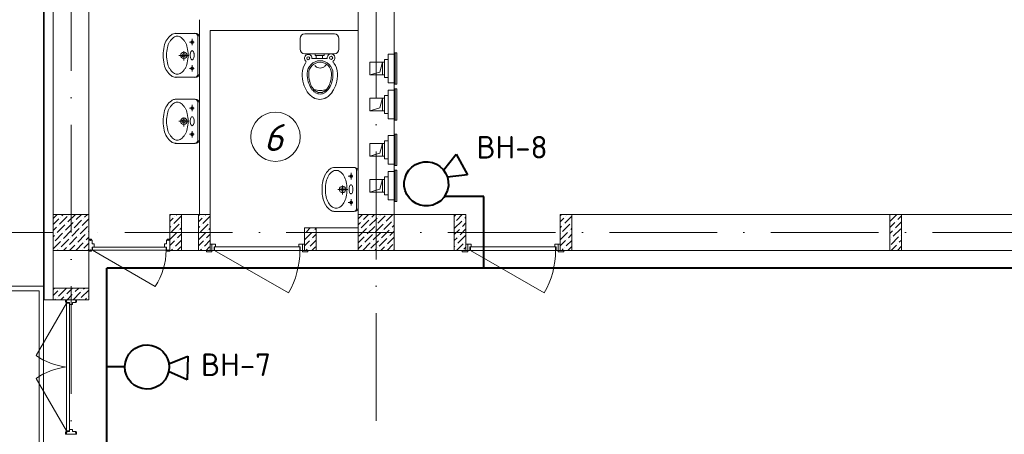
# Model space of a CAD drawing. Header units: millimetres. Extents: x 1114507 to 93926427, y 174473 to 817039.
# Tile 72 of 256: x 1747452 to 1758424, y 205875 to 210495. Entities that reach past the tile are written whole.
import ezdxf

# ---------------------------------------------------------------- set-up
doc = ezdxf.new("R2010")
doc.units = ezdxf.units.MM
doc.linetypes.add('ACAD_ISO10W100', pattern=[18, 12, -3, 0, -3])
doc.linetypes.add('ADSK_Скрыто', pattern=[6, 3, -3])
for name, color, linetype, lineweight in [('_Hidden_', 7, 'ADSK_Скрыто', 9), ('Doors', 86, 'Continuous', 13), ('expl', 234, 'Continuous', 13), ('Mechanical Equipment', 7, 'Continuous', 18), ('размеры', 12, 'Continuous', 15), ('Сантехника', 150, 'Continuous', 13)]:
    doc.layers.add(name, color=color, linetype=linetype, lineweight=lineweight)
for name, color, linetype in [('kcd_tx', 7, 'Continuous'), ('PDF28_Text', 7, 'Continuous'), ('ventilatsiya', 7, 'Continuous')]:
    doc.layers.add(name, color=color, linetype=linetype)
doc.styles.add('PDF ISOCPEUR', font='isocpeur.TTF')
doc.styles.get("Standard").update_dxf_attribs({"font": 'isocpeui.ttf'})

# ---------------------------------------------------------------- blocks, each defined once
blk = doc.blocks.new('blokqav2mak')
at = {"color": 252, "lineweight": 0, "ltscale": 100}
for p, q in [((1545375, 782732), (1545375, 775375)), ((1545375, 775375), (1545482, 775375))]:
    blk.add_line(p, q, dxfattribs=at)
at = {"color": 32, "lineweight": 0, "ltscale": 100}
blk.add_line((1545382, 782725), (1545382, 775375), dxfattribs=at)
at = {"color": 1, "linetype": 'ACAD_ISO10W100', "lineweight": 0, "ltscale": 100}
for p, q in [((1545682, 782725), (1545682, 766825)), ((1549082, 782425), (1549082, 766825)), ((1572682, 776125), (1545682, 776125))]:
    blk.add_line(p, q, dxfattribs=at)
at = {"lineweight": 0, "ltscale": 100}
for p, q in [((1545482, 782625), (1545482, 775455)), ((1545882, 782225), (1545882, 775455)), ((1548882, 776325), (1548882, 782225)), ((1549282, 776325), (1549282, 782225)), ((1547112, 776325), (1547112, 778495)), ((1547232, 776325), (1547232, 778375)), ((1547232, 778375), (1548882, 778375)), ((1547232, 776325), (1546782, 776325)), ((1546782, 776325), (1546782, 775925)), ((1547232, 776325), (1547232, 775925)), ((1550082, 776325), (1549282, 776325)), ((1550082, 776325), (1550082, 775925)), ((1558482, 776325), (1551132, 776325)), ((1551132, 776325), (1551132, 775925)), ((1548882, 776175), (1548282, 776175)), ((1548282, 776175), (1548282, 775925)), ((1547232, 775925), (1546782, 775925)), ((1550082, 775925), (1548282, 775925)), ((1559682, 775925), (1551132, 775925)), ((1545375, 775525), (1543375, 775525)), ((1545375, 775525), (1545375, 769325)), ((1545325, 775475), (1543525, 775475)), ((1545325, 775475), (1545325, 773525)), ((1545482, 775375), (1545882, 775375))]:
    blk.add_line(p, q, dxfattribs=at)
at = {"linetype": 'Continuous', "lineweight": 0, "ltscale": 100}
for p, q in [((1545487, 776285), (1545528, 776325)), ((1545555, 776217), (1545639, 776302)), ((1545563, 776293), (1545563, 776293)), ((1545580, 776310), (1545595, 776325)), ((1545647, 776243), (1545730, 776325)), ((1545656, 776318), (1545656, 776318)), ((1545740, 776268), (1545797, 776325)), ((1545832, 776293), (1545864, 776325)), ((1546782, 776314, 0), (1546793, 776325, 0)), ((1546828, 776225, 0), (1546912, 776310, 0)), ((1546836, 776301, 0), (1546836, 776301, 0)), ((1546853, 776318, 0), (1546860, 776325, 0)), ((1547102, 776311, 0), (1547116, 776325, 0)), ((1547151, 776225, 0), (1547232, 776307, 0)), ((1547159, 776301, 0), (1547159, 776301, 0)), ((1547176, 776318, 0), (1547183, 776325, 0)), ((1548882, 776277), (1548930, 776325)), ((1548940, 776268), (1548997, 776325)), ((1549033, 776293), (1549065, 776325)), ((1549100, 776226), (1549184, 776310)), ((1549109, 776302), (1549109, 776302)), ((1549126, 776318), (1549132, 776325)), ((1549193, 776251), (1549267, 776325)), ((1549952, 776302, 0), (1549968, 776318, 0)), ((1549976, 776259, 0), (1550042, 776325, 0)), ((1550069, 776284, 0), (1550082, 776297, 0)), ((1551147, 776325, 0), (1551132, 776310, 0)), ((1551262, 776306, 0), (1551183, 776226, 0)), ((1551191, 776302, 0), (1551191, 776302, 0)), ((1551214, 776325, 0), (1551208, 776319, 0)), ((1554807, 776246, 0), (1554886, 776325, 0)), ((1554811, 776318, 0), (1554811, 776318, 0)), ((1554896, 776267, 0), (1554937, 776309, 0)), ((1545482, 776212), (1545546, 776276)), ((1545482, 776145), (1545521, 776184)), ((1545529, 776125), (1545614, 776209)), ((1545538, 776201), (1545538, 776201)), ((1545622, 776150), (1545706, 776234)), ((1545630, 776226), (1545630, 776226)), ((1545715, 776175), (1545799, 776260)), ((1545723, 776251), (1545723, 776251)), ((1545782, 776108), (1545866, 776192)), ((1545790, 776184), (1545790, 776184)), ((1545807, 776201), (1545882, 776275)), ((1545816, 776276), (1545816, 776276)), ((1546782, 776247, 0), (1546819, 776284, 0)), ((1546782, 776180, 0), (1546794, 776192, 0)), ((1546803, 776133, 0), (1546887, 776217, 0)), ((1546811, 776209, 0), (1546811, 776209, 0)), ((1546904, 776234, 0), (1546904, 776234, 0)), ((1547102, 776244, 0), (1547142, 776284, 0)), ((1547102, 776177, 0), (1547117, 776192, 0)), ((1547125, 776133, 0), (1547210, 776217, 0)), ((1547134, 776209, 0), (1547134, 776209, 0)), ((1547226, 776234, 0), (1547226, 776234, 0)), ((1548882, 776210), (1548907, 776234)), ((1548915, 776175), (1548999, 776260)), ((1548923, 776251), (1548923, 776251)), ((1548982, 776108), (1549067, 776192)), ((1548991, 776184), (1548991, 776184)), ((1549008, 776201), (1549092, 776285)), ((1549016, 776276), (1549016, 776276)), ((1549075, 776133), (1549159, 776217)), ((1549083, 776209), (1549083, 776209)), ((1549168, 776158), (1549252, 776243)), ((1549176, 776234), (1549176, 776234)), ((1549260, 776184), (1549282, 776206)), ((1549269, 776260), (1549269, 776260)), ((1549952, 776167, 0), (1550035, 776250, 0)), ((1549959, 776242, 0), (1549959, 776242, 0)), ((1550044, 776191, 0), (1550082, 776230, 0)), ((1550052, 776267, 0), (1550052, 776267, 0)), ((1551174, 776285, 0), (1551132, 776243, 0)), ((1551149, 776193, 0), (1551132, 776176, 0)), ((1551242, 776218, 0), (1551157, 776134, 0)), ((1551166, 776210, 0), (1551166, 776210, 0)), ((1551258, 776235, 0), (1551258, 776235, 0)), ((1554807, 776179, 0), (1554862, 776234, 0)), ((1554870, 776175, 0), (1554937, 776241, 0)), ((1554879, 776250, 0), (1554879, 776250, 0)), ((1545482, 776077), (1545496, 776091)), ((1545504, 776032), (1545588, 776116)), ((1545513, 776108), (1545513, 776108)), ((1545597, 776057), (1545681, 776142)), ((1545605, 776133), (1545605, 776133)), ((1545664, 775990), (1545748, 776074)), ((1545689, 776083), (1545773, 776167)), ((1545698, 776158), (1545698, 776158)), ((1545757, 776015), (1545841, 776100)), ((1545765, 776091), (1545765, 776091)), ((1545849, 776041), (1545882, 776073)), ((1545858, 776116), (1545858, 776116)), ((1545875, 776133), (1545882, 776141)), ((1546782, 776045, 0), (1546861, 776124, 0)), ((1546786, 776116, 0), (1546786, 776116, 0)), ((1546870, 776065, 0), (1546912, 776108, 0)), ((1546878, 776141, 0), (1546878, 776141, 0)), ((1546895, 776158, 0), (1546912, 776175, 0)), ((1547102, 776042, 0), (1547184, 776124, 0)), ((1547109, 776116, 0), (1547109, 776116, 0)), ((1547193, 776065, 0), (1547232, 776105, 0)), ((1547201, 776141, 0), (1547201, 776141, 0)), ((1547218, 776158, 0), (1547232, 776172, 0)), ((1548282, 776042, 0), (1548364, 776124, 0)), ((1548289, 776116, 0), (1548289, 776116, 0)), ((1548305, 776133, 0), (1548348, 776175, 0)), ((1548373, 776065, 0), (1548412, 776105, 0)), ((1548381, 776141, 0), (1548381, 776141, 0)), ((1548398, 776158, 0), (1548412, 776172, 0)), ((1548882, 776008), (1548949, 776074)), ((1548890, 776083), (1548974, 776167)), ((1548898, 776158), (1548898, 776158)), ((1548957, 776015), (1549041, 776100)), ((1548966, 776091), (1548966, 776091)), ((1549050, 776041), (1549134, 776125)), ((1549058, 776116), (1549058, 776116)), ((1549142, 776066), (1549227, 776150)), ((1549151, 776142), (1549151, 776142)), ((1549210, 775999), (1549282, 776071)), ((1549218, 776074), (1549218, 776074)), ((1549235, 776091), (1549282, 776138)), ((1549243, 776167), (1549243, 776167)), ((1549952, 776100, 0), (1550010, 776158, 0)), ((1549993, 776006, 0), (1550077, 776090, 0)), ((1550001, 776082, 0), (1550001, 776082, 0)), ((1550018, 776099, 0), (1550082, 776163, 0)), ((1550027, 776175, 0), (1550027, 776175, 0)), ((1551216, 776125, 0), (1551132, 776041, 0)), ((1551141, 776117, 0), (1551141, 776117, 0)), ((1551262, 776104, 0), (1551225, 776066, 0)), ((1551233, 776142, 0), (1551233, 776142, 0)), ((1551262, 776171, 0), (1551250, 776159, 0)), ((1554807, 776111, 0), (1554837, 776141, 0)), ((1554820, 775989, 0), (1554904, 776074, 0)), ((1554845, 776082, 0), (1554929, 776166, 0)), ((1554854, 776158, 0), (1554854, 776158, 0)), ((1554921, 776090, 0), (1554921, 776090, 0)), ((1545482, 775943), (1545563, 776024)), ((1545487, 776015), (1545487, 776015)), ((1545571, 775965), (1545656, 776049)), ((1545580, 776041), (1545580, 776041)), ((1545647, 775973), (1545647, 775973)), ((1545666, 775925), (1545723, 775982)), ((1545672, 776066), (1545672, 776066)), ((1545734, 775925), (1545816, 776007)), ((1545740, 775999), (1545740, 775999)), ((1545824, 775948), (1545882, 776006)), ((1545832, 776024), (1545832, 776024)), ((1546782, 775978, 0), (1546836, 776032, 0)), ((1546845, 775973, 0), (1546912, 776040, 0)), ((1546853, 776049, 0), (1546853, 776049, 0)), ((1546864, 775925, 0), (1546904, 775964, 0)), ((1547102, 775975, 0), (1547159, 776032, 0)), ((1547168, 775973, 0), (1547232, 776037, 0)), ((1547176, 776049, 0), (1547176, 776049, 0)), ((1547187, 775925, 0), (1547226, 775964, 0)), ((1548282, 775975, 0), (1548339, 776032, 0)), ((1548348, 775973, 0), (1548412, 776037, 0)), ((1548356, 776049, 0), (1548356, 776049, 0)), ((1548367, 775925, 0), (1548406, 775964, 0)), ((1548882, 775940), (1548923, 775982)), ((1548934, 775925), (1549016, 776007)), ((1548940, 775999), (1548940, 775999)), ((1549024, 775948), (1549109, 776032)), ((1549033, 776024), (1549033, 776024)), ((1549117, 775973), (1549201, 776057)), ((1549126, 776049), (1549126, 776049)), ((1549136, 775925), (1549176, 775965)), ((1549193, 775982), (1549193, 775982)), ((1549204, 775925), (1549269, 775990)), ((1549952, 776033, 0), (1549985, 776065, 0)), ((1549952, 775965, 0), (1549959, 775973, 0)), ((1549976, 775989, 0), (1549976, 775989, 0)), ((1549979, 775925, 0), (1550052, 775998, 0)), ((1550069, 776015, 0), (1550069, 776015, 0)), ((1551191, 776033, 0), (1551132, 775974, 0)), ((1551262, 776036, 0), (1551200, 775974, 0)), ((1551208, 776050, 0), (1551208, 776050, 0)), ((1551258, 775965, 0), (1551218, 775925, 0)), ((1554807, 776044, 0), (1554811, 776048, 0)), ((1554823, 775925, 0), (1554879, 775981, 0)), ((1554828, 776065, 0), (1554828, 776065, 0)), ((1554890, 775925, 0), (1554937, 775972, 0)), ((1554896, 775998, 0), (1554896, 775998, 0)), ((1554912, 776015, 0), (1554937, 776039, 0)), ((1545532, 775925), (1545538, 775931)), ((1545555, 775948), (1545555, 775948)), ((1545599, 775925), (1545630, 775956)), ((1545807, 775931), (1545807, 775931)), ((1545868, 775925), (1545882, 775939)), ((1546797, 775925, 0), (1546811, 775939, 0)), ((1546828, 775956, 0), (1546828, 775956, 0)), ((1547120, 775925, 0), (1547134, 775939, 0)), ((1547151, 775956, 0), (1547151, 775956, 0)), ((1548300, 775925, 0), (1548314, 775939, 0)), ((1548331, 775956, 0), (1548331, 775956, 0)), ((1549008, 775931), (1549008, 775931)), ((1549069, 775925), (1549083, 775940)), ((1549100, 775956), (1549100, 775956)), ((1549277, 775931), (1549282, 775936)), ((1550060, 775939, 0), (1550082, 775961, 0)), ((1551166, 775940, 0), (1551151, 775925, 0)), ((1551183, 775957, 0), (1551183, 775957, 0)), ((1545482, 775490, 0), (1545498, 775505, 0)), ((1545482, 775422, 0), (1545535, 775475, 0)), ((1545543, 775416, 0), (1545627, 775500, 0)), ((1545552, 775492, 0), (1545552, 775492, 0)), ((1545619, 775424, 0), (1545619, 775424, 0)), ((1545636, 775441, 0), (1545700, 775505, 0)), ((1545637, 775375, 0), (1545695, 775433, 0)), ((1545704, 775375, 0), (1545787, 775458, 0)), ((1545712, 775450, 0), (1545712, 775450, 0)), ((1545728, 775467, 0), (1545767, 775505, 0)), ((1545796, 775399, 0), (1545880, 775483, 0)), ((1545804, 775475, 0), (1545804, 775475, 0)), ((1545821, 775492, 0), (1545834, 775505, 0)), ((1545502, 775375, 0), (1545509, 775382, 0)), ((1545526, 775399, 0), (1545526, 775399, 0)), ((1545570, 775375, 0), (1545602, 775408, 0)), ((1545779, 775382, 0), (1545779, 775382, 0)), ((1545839, 775375, 0), (1545855, 775391, 0)), ((1545871, 775408, 0), (1545871, 775408, 0))]:
    blk.add_line(p, q, dxfattribs=at)
at = {"lineweight": 0, "ltscale": 60}
blk.add_line((1545630, 774588), (1545630, 774662), dxfattribs=at)
at = {"layer": '_Hidden_', "color": 5, "lineweight": 0}
for p, q in [((1549215, 778110), (1549215, 778109)), ((1549215, 778109), (1549215, 778110)), ((1549239, 778109), (1549239, 778110)), ((1549239, 778110), (1549239, 778109)), ((1549282, 778109), (1549282, 778110)), ((1549282, 778110), (1549282, 778109)), ((1549285, 778125), (1549286, 778125)), ((1549215, 777792), (1549215, 777792)), ((1549215, 777792), (1549215, 777792)), ((1549239, 777792), (1549239, 777792)), ((1549239, 777792), (1549239, 777792)), ((1549282, 777792), (1549282, 777792)), ((1549282, 777792), (1549282, 777792)), ((1549286, 777776), (1549285, 777776)), ((1549285, 777725), (1549286, 777725)), ((1549215, 777710), (1549215, 777710)), ((1549215, 777710), (1549215, 777710)), ((1549239, 777710), (1549239, 777710)), ((1549239, 777710), (1549239, 777710)), ((1549282, 777710), (1549282, 777710)), ((1549282, 777710), (1549282, 777710)), ((1549215, 777392), (1549215, 777392)), ((1549215, 777392), (1549215, 777392)), ((1549239, 777392), (1549239, 777392)), ((1549239, 777392), (1549239, 777392)), ((1549282, 777392), (1549282, 777392)), ((1549282, 777392), (1549282, 777392)), ((1549286, 777376), (1549285, 777376)), ((1549215, 777204), (1549215, 777204)), ((1549215, 777204), (1549215, 777204)), ((1549239, 777204), (1549239, 777204)), ((1549239, 777204), (1549239, 777204)), ((1549282, 777204), (1549282, 777204)), ((1549282, 777204), (1549282, 777204)), ((1549285, 777219), (1549286, 777219)), ((1549215, 776886), (1549215, 776886)), ((1549215, 776886), (1549215, 776886)), ((1549239, 776886), (1549239, 776886)), ((1549239, 776886), (1549239, 776886)), ((1549282, 776886), (1549282, 776886)), ((1549282, 776886), (1549282, 776886)), ((1549286, 776870), (1549285, 776870)), ((1549215, 776804), (1549215, 776804)), ((1549215, 776804), (1549215, 776804)), ((1549239, 776804), (1549239, 776804)), ((1549239, 776804), (1549239, 776804)), ((1549282, 776804), (1549282, 776804)), ((1549282, 776804), (1549282, 776804)), ((1549285, 776820), (1549286, 776820)), ((1549215, 776487), (1549215, 776486)), ((1549215, 776486), (1549215, 776487)), ((1549239, 776486), (1549239, 776487)), ((1549239, 776487), (1549239, 776486)), ((1549282, 776487), (1549282, 776486)), ((1549282, 776486), (1549282, 776487)), ((1549286, 776471), (1549285, 776471))]:
    blk.add_line(p, q, dxfattribs=at)
at = {"layer": 'Doors', "lineweight": 0}
for p, q in [((1545882, 776049), (1545910, 776049)), ((1545882, 776038), (1545882, 776049)), ((1545882, 775926), (1545882, 776038)), ((1545882, 776038), (1545898, 776038)), ((1545882, 776038), (1545898, 776038)), ((1545882, 776038), (1545882, 776038)), ((1545898, 776038), (1545898, 776033)), ((1545898, 776033), (1545902, 776033)), ((1545902, 776038), (1545918, 776038)), ((1545902, 776038), (1545902, 776033)), ((1545910, 776038), (1545910, 776049)), ((1545918, 775998), (1545918, 776038)), ((1545918, 775998), (1545941, 775998)), ((1545918, 775962), (1546723, 775962)), ((1545918, 775926), (1545918, 775962)), ((1545922, 775926), (1545922, 775962)), ((1545941, 775962), (1545941, 775998)), ((1546723, 775962), (1546723, 775998)), ((1546746, 775998), (1546723, 775998)), ((1546723, 775962), (1546746, 775962)), ((1546742, 775926), (1546742, 775962)), ((1546746, 775998), (1546746, 776038)), ((1546762, 776038), (1546746, 776038)), ((1546746, 775926), (1546746, 775962)), ((1546754, 776038), (1546754, 776049)), ((1546782, 776049), (1546754, 776049)), ((1546762, 776038), (1546762, 776033)), ((1546766, 776033), (1546762, 776033)), ((1546766, 776038), (1546766, 776033)), ((1546782, 776038), (1546766, 776038)), ((1546782, 776038), (1546766, 776038)), ((1546782, 776038), (1546782, 776049)), ((1546782, 775926), (1546782, 776038)), ((1546782, 776038), (1546782, 776038)), ((1547232, 775995), (1547252, 775995)), ((1547232, 775925), (1547232, 775995)), ((1547292, 775995), (1547252, 775995)), ((1547252, 775995), (1547252, 775925)), ((1547252, 775995), (1547252, 775925)), ((1547277, 775925), (1547277, 775965)), ((1547277, 775965), (1547292, 775965)), ((1548232, 775965), (1547282, 775965)), ((1547282, 775965), (1547282, 775925)), ((1547292, 775965), (1547292, 775995)), ((1548222, 775965), (1548222, 775995)), ((1548222, 775995), (1548262, 775995)), ((1548237, 775965), (1548222, 775965)), ((1548232, 775925), (1548232, 775965)), ((1548237, 775925), (1548237, 775965)), ((1548262, 775995), (1548262, 775925)), ((1548282, 775995), (1548262, 775995)), ((1548262, 775995), (1548262, 775925)), ((1548282, 775925), (1548282, 775995)), ((1550082, 775995), (1550102, 775995)), ((1550082, 775925), (1550082, 775995)), ((1550142, 775995), (1550102, 775995)), ((1550102, 775995), (1550102, 775925)), ((1550102, 775995), (1550102, 775925)), ((1550127, 775925), (1550127, 775965)), ((1550127, 775965), (1550142, 775965)), ((1551082, 775965), (1550132, 775965)), ((1550132, 775965), (1550132, 775925)), ((1550142, 775965), (1550142, 775995)), ((1551072, 775965), (1551072, 775995)), ((1551072, 775995), (1551112, 775995)), ((1551087, 775965), (1551072, 775965)), ((1551082, 775925), (1551082, 775965)), ((1551087, 775925), (1551087, 775965)), ((1551112, 775995), (1551112, 775925)), ((1551132, 775995), (1551112, 775995)), ((1551112, 775995), (1551112, 775925)), ((1551132, 775925), (1551132, 775995)), ((1545882, 775926), (1545898, 775926)), ((1545882, 775926), (1545882, 775926)), ((1545882, 775926), (1545882, 775915)), ((1545882, 775915), (1545910, 775915)), ((1545898, 775931), (1545902, 775931)), ((1545898, 775926), (1545898, 775931)), ((1545902, 775926), (1545902, 775931)), ((1545902, 775926), (1545918, 775926)), ((1545910, 775926), (1545910, 775915)), ((1545922, 775926), (1546620, 775523)), ((1545922, 775926), (1546742, 775926)), ((1546762, 775926), (1546746, 775926)), ((1546754, 775926), (1546754, 775915)), ((1546782, 775915), (1546754, 775915)), ((1546762, 775926), (1546762, 775931)), ((1546766, 775931), (1546762, 775931)), ((1546766, 775926), (1546766, 775931)), ((1546782, 775926), (1546766, 775926)), ((1546782, 775926), (1546782, 775926)), ((1546782, 775926), (1546782, 775915)), ((1547252, 775925), (1547192, 775925)), ((1547192, 775925), (1547192, 775910)), ((1547192, 775910), (1547252, 775910)), ((1547252, 775925), (1547232, 775925)), ((1547252, 775925), (1547277, 775925)), ((1547252, 775910), (1547252, 775925)), ((1547282, 775925), (1548105, 775450)), ((1547282, 775925), (1548232, 775925)), ((1548262, 775925), (1548237, 775925)), ((1548262, 775925), (1548282, 775925)), ((1548322, 775925), (1548262, 775925)), ((1548262, 775925), (1548262, 775910)), ((1548262, 775910), (1548322, 775910)), ((1548322, 775910), (1548322, 775925)), ((1550102, 775925), (1550042, 775925)), ((1550042, 775925), (1550042, 775910)), ((1550042, 775910), (1550102, 775910)), ((1550102, 775925), (1550082, 775925)), ((1550102, 775925), (1550127, 775925)), ((1550102, 775910), (1550102, 775925)), ((1550132, 775925), (1550955, 775450)), ((1550132, 775925), (1551082, 775925)), ((1551112, 775925), (1551087, 775925)), ((1551112, 775925), (1551132, 775925)), ((1551172, 775925), (1551112, 775925)), ((1551112, 775925), (1551112, 775910)), ((1551112, 775910), (1551172, 775910)), ((1551172, 775910), (1551172, 775925)), ((1545630, 775338), (1545292, 774753)), ((1545620, 775375), (1545620, 775349)), ((1545630, 775375), (1545620, 775375)), ((1545630, 775349), (1545620, 775349)), ((1545630, 775375), (1545734, 775375)), ((1545630, 775375), (1545630, 775361)), ((1545630, 775375), (1545630, 775375)), ((1545630, 775361), (1545635, 775361)), ((1545630, 775357), (1545630, 775342)), ((1545630, 775357), (1545635, 775357)), ((1545630, 775342), (1545663, 775342)), ((1545630, 775338), (1545630, 774662)), ((1545630, 775338), (1545663, 775338)), ((1545635, 775361), (1545635, 775357)), ((1545663, 775342), (1545663, 773929)), ((1545663, 775321), (1545697, 775321)), ((1545697, 775342), (1545697, 775321)), ((1545697, 775342), (1545734, 775342)), ((1545734, 775361), (1545730, 775361)), ((1545730, 775361), (1545730, 775357)), ((1545734, 775357), (1545730, 775357)), ((1545734, 775375), (1545734, 775361)), ((1545734, 775375), (1545734, 775361)), ((1545734, 775375), (1545734, 775375)), ((1545734, 775375), (1545744, 775375)), ((1545734, 775357), (1545734, 775342)), ((1545734, 775349), (1545744, 775349)), ((1545744, 775375), (1545744, 775349)), ((1545630, 773912), (1545630, 774588)), ((1545663, 773908), (1545663, 774588)), ((1545630, 773912), (1545292, 774497)), ((1545620, 773875), (1545620, 773901)), ((1545630, 773901), (1545620, 773901)), ((1545630, 773912), (1545663, 773912)), ((1545630, 773908), (1545663, 773908)), ((1545630, 773894), (1545630, 773908)), ((1545630, 773894), (1545635, 773894)), ((1545630, 773875), (1545630, 773890)), ((1545630, 773890), (1545635, 773890)), ((1545635, 773890), (1545635, 773894)), ((1545663, 773929), (1545697, 773929)), ((1545697, 773908), (1545697, 773929)), ((1545697, 773908), (1545734, 773908)), ((1545734, 773894), (1545730, 773894)), ((1545730, 773890), (1545730, 773894)), ((1545734, 773890), (1545730, 773890)), ((1545734, 773894), (1545734, 773908)), ((1545734, 773901), (1545744, 773901)), ((1545734, 773875), (1545734, 773890)), ((1545734, 773875), (1545734, 773890)), ((1545744, 773875), (1545744, 773901)), ((1545630, 773875), (1545620, 773875)), ((1545630, 773875), (1545734, 773875)), ((1545630, 773875), (1545630, 773875)), ((1545734, 773875), (1545734, 773875)), ((1545734, 773875), (1545744, 773875))]:
    blk.add_line(p, q, dxfattribs=at)
for centre, radius, start in [((1546012, 775926), 729, 326.4628), ((1547282, 775925), 950, 330), ((1550132, 775925), 950, 330)]:
    blk.add_arc(centre, radius, start, 0, dxfattribs=at)
at = {"layer": 'Doors', "lineweight": 0, "extrusion": (0, 0, -1)}
blk.add_ellipse((1545563, 774959), major_axis=(-460, 174), ratio=0.632541, start_param=4.336202, end_param=5.088576, dxfattribs=at)
at = {"layer": 'Doors', "lineweight": 0}
blk.add_ellipse((1545563, 774291), major_axis=(-460, -174), ratio=0.632541, start_param=4.336202, end_param=5.088576, dxfattribs=at)
at = {"layer": 'kcd_tx', "color": 152, "lineweight": 0, "ltscale": 100}
blk.add_line((1545482, 776125), (1541780, 776125), dxfattribs=at)
blk.add_line((1545482, 776125), (1541780, 776125), dxfattribs=at)
at = {"layer": 'Mechanical Equipment', "color": 5, "lineweight": 0}
for p, q in [((1549215, 778051), (1549174, 778051)), ((1549174, 777851), (1549174, 778051)), ((1549239, 778110), (1549215, 778110)), ((1549215, 778110), (1549215, 778109)), ((1549215, 778100), (1549215, 778110)), ((1549215, 777802), (1549215, 778100)), ((1549282, 778110), (1549239, 778110)), ((1549239, 778109), (1549239, 778110)), ((1549239, 778110), (1549239, 778109)), ((1549282, 778109), (1549282, 778110)), ((1549282, 778110), (1549282, 778100)), ((1549282, 778100), (1549282, 777802)), ((1549285, 778125), (1549285, 777776)), ((1549285, 778125), (1549285, 777776)), ((1549285, 778125), (1549295, 778125)), ((1549295, 778125), (1549305, 778125)), ((1549295, 778125), (1549295, 777776)), ((1549305, 778125), (1549314, 778125)), ((1549314, 777776), (1549314, 778125)), ((1549174, 777851), (1549215, 777851)), ((1549215, 777792), (1549215, 777802)), ((1549215, 777792), (1549239, 777792)), ((1549215, 777792), (1549215, 777792)), ((1549239, 777792), (1549282, 777792)), ((1549239, 777792), (1549239, 777792)), ((1549239, 777792), (1549239, 777792)), ((1549282, 777802), (1549282, 777792)), ((1549282, 777792), (1549282, 777792)), ((1549295, 777776), (1549285, 777776)), ((1549285, 777725), (1549285, 777376)), ((1549285, 777725), (1549285, 777376)), ((1549285, 777725), (1549295, 777725)), ((1549305, 777776), (1549295, 777776)), ((1549295, 777725), (1549305, 777725)), ((1549295, 777725), (1549295, 777376)), ((1549314, 777776), (1549305, 777776)), ((1549305, 777725), (1549314, 777725)), ((1549314, 777376), (1549314, 777725)), ((1549215, 777651), (1549174, 777651)), ((1549174, 777451), (1549174, 777651)), ((1549239, 777710), (1549215, 777710)), ((1549215, 777710), (1549215, 777710)), ((1549215, 777700), (1549215, 777710)), ((1549215, 777402), (1549215, 777700)), ((1549282, 777710), (1549239, 777710)), ((1549239, 777710), (1549239, 777710)), ((1549239, 777710), (1549239, 777710)), ((1549282, 777710), (1549282, 777710)), ((1549282, 777710), (1549282, 777700)), ((1549282, 777700), (1549282, 777402)), ((1549174, 777451), (1549215, 777451)), ((1549215, 777392), (1549215, 777402)), ((1549215, 777392), (1549239, 777392)), ((1549215, 777392), (1549215, 777392)), ((1549239, 777392), (1549282, 777392)), ((1549239, 777392), (1549239, 777392)), ((1549239, 777392), (1549239, 777392)), ((1549282, 777402), (1549282, 777392)), ((1549282, 777392), (1549282, 777392)), ((1549295, 777376), (1549285, 777376)), ((1549305, 777376), (1549295, 777376)), ((1549314, 777376), (1549305, 777376)), ((1549239, 777204), (1549215, 777204)), ((1549215, 777204), (1549215, 777204)), ((1549215, 777194), (1549215, 777204)), ((1549215, 776896), (1549215, 777194)), ((1549282, 777204), (1549239, 777204)), ((1549239, 777204), (1549239, 777204)), ((1549239, 777204), (1549239, 777204)), ((1549282, 777204), (1549282, 777204)), ((1549282, 777204), (1549282, 777194)), ((1549282, 777194), (1549282, 776896)), ((1549285, 777219), (1549285, 776870)), ((1549285, 777219), (1549285, 776870)), ((1549285, 777219), (1549295, 777219)), ((1549295, 777219), (1549305, 777219)), ((1549295, 777219), (1549295, 776870)), ((1549305, 777219), (1549314, 777219)), ((1549314, 776870), (1549314, 777219)), ((1549215, 777145), (1549174, 777145)), ((1549174, 776945), (1549174, 777145)), ((1549174, 776945), (1549215, 776945)), ((1549215, 776886), (1549215, 776896)), ((1549215, 776886), (1549239, 776886)), ((1549215, 776886), (1549215, 776886)), ((1549239, 776886), (1549282, 776886)), ((1549239, 776886), (1549239, 776886)), ((1549239, 776886), (1549239, 776886)), ((1549282, 776896), (1549282, 776886)), ((1549282, 776886), (1549282, 776886)), ((1549295, 776870), (1549285, 776870)), ((1549305, 776870), (1549295, 776870)), ((1549314, 776870), (1549305, 776870)), ((1549215, 776745), (1549174, 776745)), ((1549174, 776545), (1549174, 776745)), ((1549239, 776804), (1549215, 776804)), ((1549215, 776804), (1549215, 776804)), ((1549215, 776794), (1549215, 776804)), ((1549215, 776496), (1549215, 776794)), ((1549282, 776804), (1549239, 776804)), ((1549239, 776804), (1549239, 776804)), ((1549239, 776804), (1549239, 776804)), ((1549282, 776804), (1549282, 776804)), ((1549282, 776804), (1549282, 776794)), ((1549282, 776794), (1549282, 776496)), ((1549285, 776820), (1549285, 776471)), ((1549285, 776820), (1549285, 776471)), ((1549285, 776820), (1549295, 776820)), ((1549295, 776820), (1549305, 776820)), ((1549295, 776820), (1549295, 776471)), ((1549305, 776820), (1549314, 776820)), ((1549314, 776471), (1549314, 776820)), ((1549174, 776545), (1549215, 776545)), ((1549215, 776486), (1549215, 776496)), ((1549215, 776487), (1549215, 776486)), ((1549215, 776486), (1549239, 776486)), ((1549239, 776486), (1549239, 776487)), ((1549239, 776487), (1549239, 776486)), ((1549239, 776486), (1549282, 776486)), ((1549282, 776496), (1549282, 776486)), ((1549282, 776486), (1549282, 776487)), ((1549295, 776471), (1549285, 776471)), ((1549305, 776471), (1549295, 776471)), ((1549314, 776471), (1549305, 776471))]:
    blk.add_line(p, q, dxfattribs=at)
at = {"layer": 'ventilatsiya', "lineweight": 0, "ltscale": 100}
for p, q in [((1549152, 778021), (1549012, 778021)), ((1549012, 778021), (1549012, 777881)), ((1549107, 778021), (1549174, 778021)), ((1549152, 778021), (1549123, 777912)), ((1549152, 777881), (1549152, 778021)), ((1549123, 777912), (1549012, 777881)), ((1549012, 777881), (1549152, 777881)), ((1549107, 777881), (1549174, 777881)), ((1549152, 777621), (1549012, 777621)), ((1549012, 777621), (1549012, 777481)), ((1549107, 777621), (1549174, 777621)), ((1549152, 777621), (1549123, 777513)), ((1549152, 777481), (1549152, 777621)), ((1549123, 777513), (1549012, 777481)), ((1549012, 777481), (1549152, 777481)), ((1549107, 777481), (1549174, 777481)), ((1549152, 777115), (1549012, 777115)), ((1549012, 777115), (1549012, 776975)), ((1549107, 777115), (1549174, 777115)), ((1549152, 777115), (1549123, 777007)), ((1549152, 776975), (1549152, 777115)), ((1549123, 777007), (1549012, 776975)), ((1549012, 776975), (1549152, 776975)), ((1549107, 776975), (1549174, 776975)), ((1549152, 776715), (1549012, 776715)), ((1549012, 776715), (1549012, 776575)), ((1549107, 776715), (1549174, 776715)), ((1549152, 776715), (1549123, 776607)), ((1549152, 776575), (1549152, 776715)), ((1549123, 776607), (1549012, 776575)), ((1549012, 776575), (1549152, 776575)), ((1549107, 776575), (1549174, 776575))]:
    blk.add_line(p, q, dxfattribs=at)
at = {"layer": 'размеры', "lineweight": 0, "ltscale": 5}
for p, q in [((1545882, 776325), (1545482, 776325)), ((1545482, 776325), (1545482, 775925)), ((1545882, 775925), (1545882, 776325)), ((1546912, 776325), (1546782, 776325)), ((1546782, 776325), (1546782, 775925)), ((1546912, 775925), (1546912, 776325)), ((1547232, 776325), (1547102, 776325)), ((1547102, 776325), (1547102, 775925)), ((1547232, 775925), (1547232, 776325)), ((1549282, 776325), (1548882, 776325)), ((1548882, 776325), (1548882, 775925)), ((1549282, 775925), (1549282, 776325)), ((1550082, 776325), (1549952, 776325)), ((1549952, 776325), (1549952, 775925)), ((1550082, 775925), (1550082, 776325)), ((1551132, 775925), (1551132, 776325)), ((1551132, 776325), (1551262, 776325)), ((1551262, 776325), (1551262, 775925)), ((1554937, 776325), (1554807, 776325)), ((1554807, 776325), (1554807, 775925)), ((1554937, 775925), (1554937, 776325)), ((1548412, 776175), (1548282, 776175)), ((1548282, 776175), (1548282, 775925)), ((1548412, 775925), (1548412, 776175)), ((1545482, 775925), (1545882, 775925)), ((1546782, 775925), (1546912, 775925)), ((1547102, 775925), (1547232, 775925)), ((1548282, 775925), (1548412, 775925)), ((1548882, 775925), (1549282, 775925)), ((1549952, 775925), (1550082, 775925)), ((1551262, 775925), (1551132, 775925)), ((1554807, 775925), (1554937, 775925)), ((1545482, 775375), (1545482, 775505)), ((1545482, 775505), (1545882, 775505)), ((1545882, 775505), (1545882, 775375)), ((1545882, 775375), (1545482, 775375))]:
    blk.add_line(p, q, dxfattribs=at)
at = {"layer": 'Сантехника', "lineweight": 0}
for p, q in [((1546842, 778343), (1547067, 778343)), ((1547033, 778281), (1547033, 778210)), ((1547094, 778314), (1547094, 778098)), ((1547112, 778298), (1547112, 778098)), ((1547054, 778246), (1547002, 778246)), ((1546995, 778098), (1546884, 778098)), ((1546938, 778143), (1546938, 778041)), ((1547094, 777883), (1547094, 778098)), ((1547112, 778098), (1547112, 777898)), ((1547054, 777953), (1547002, 777953)), ((1547033, 777989), (1547033, 777918)), ((1547067, 777853), (1546842, 777853)), ((1546842, 777608), (1547067, 777608)), ((1547054, 777510), (1547002, 777510)), ((1547033, 777546), (1547033, 777475)), ((1547094, 777578), (1547094, 777363)), ((1547112, 777563), (1547112, 777363)), ((1546938, 777407), (1546938, 777306)), ((1546995, 777363), (1546884, 777363)), ((1547094, 777147), (1547094, 777363)), ((1547112, 777363), (1547112, 777162)), ((1547054, 777218), (1547002, 777218)), ((1547033, 777254), (1547033, 777182)), ((1547067, 777117), (1546842, 777117)), ((1548612, 776849), (1548837, 776849)), ((1548824, 776751), (1548772, 776751)), ((1548803, 776787), (1548803, 776716)), ((1548864, 776819), (1548864, 776604)), ((1548882, 776804), (1548882, 776604)), ((1548708, 776648), (1548708, 776547)), ((1548765, 776604), (1548654, 776604)), ((1548864, 776388), (1548864, 776604)), ((1548882, 776604), (1548882, 776404)), ((1548824, 776459), (1548772, 776459)), ((1548803, 776495), (1548803, 776423)), ((1548837, 776359), (1548612, 776359))]:
    blk.add_line(p, q, dxfattribs=at)
at = {"layer": 'Сантехника', "lineweight": 0, "ltscale": 5}
for p, q in [((1548236, 778286), (1548236, 778166)), ((1548236, 778286), (1548236, 778166)), ((1548616, 778336), (1548286, 778336)), ((1548616, 778336), (1548286, 778336)), ((1548666, 778166), (1548666, 778286)), ((1548666, 778166), (1548666, 778286)), ((1548286, 778116), (1548616, 778116)), ((1548286, 778116), (1548616, 778116)), ((1548414, 778063), (1548367, 778063)), ((1548414, 778063), (1548367, 778063)), ((1548402, 778116), (1548402, 778095)), ((1548501, 778116), (1548402, 778116)), ((1548402, 778116), (1548402, 778095)), ((1548501, 778116), (1548402, 778116)), ((1548402, 778095), (1548414, 778095)), ((1548402, 778095), (1548414, 778095)), ((1548414, 778095), (1548414, 778063)), ((1548414, 778095), (1548485, 778095)), ((1548414, 778095), (1548414, 778063)), ((1548414, 778095), (1548485, 778095)), ((1548485, 778063), (1548414, 778063)), ((1548485, 778063), (1548414, 778063)), ((1548485, 778095), (1548501, 778095)), ((1548485, 778061), (1548485, 778095)), ((1548485, 778095), (1548501, 778095)), ((1548485, 778061), (1548485, 778095)), ((1548537, 778063), (1548485, 778063)), ((1548537, 778063), (1548485, 778063)), ((1548501, 778095), (1548501, 778116)), ((1548501, 778095), (1548501, 778116))]:
    blk.add_line(p, q, dxfattribs=at)
at = {"layer": 'Сантехника', "lineweight": 0}
for centre, radius in [((1547033, 778246), 15.4), ((1546938, 778098), 35.9), ((1546938, 778098), 20.1), ((1547033, 777953), 15.4), ((1547033, 777510), 15.4), ((1546938, 777363), 35.9), ((1546938, 777363), 20.1), ((1547033, 777218), 15.4), ((1548803, 776751), 15.4), ((1548708, 776604), 35.9), ((1548708, 776604), 20.1), ((1548803, 776459), 15.4)]:
    blk.add_circle(centre, radius, dxfattribs=at)
at = {"layer": 'Сантехника', "lineweight": 0, "ltscale": 5}
for centre, radius in [((1548325, 778066), 16.8), ((1548325, 778066), 16.8), ((1548580, 778070), 17.7), ((1548580, 778070), 17.7)]:
    blk.add_circle(centre, radius, dxfattribs=at)
at = {"layer": 'Сантехника', "lineweight": 0}
for centre, radius, start, end in [((1546993, 778133), 281, 150.337, 166.7261), ((1546904, 778184), 177, 126.0278, 150.337), ((1546915, 778173), 154, 126.0278, 150.337), ((1546848, 778261), 82.2, 90, 126.0278), ((1546866, 778240), 71.4, 90, 126.0278), ((1546848, 778261), 82.2, 85.8804, 90), ((1546866, 778240), 71.4, 53.9722, 90), ((1546818, 778173), 154, 29.663, 53.9722), ((1547061, 778310), 33.3, 0, 90), ((1547067, 778298), 45, 0, 90), ((1547136, 778100), 427, 166.7261, 180), ((1547116, 778100), 370, 166.7261, 180), ((1546993, 778129), 244, 150.337, 166.7261), ((1546740, 778129), 244, 13.2739, 29.663), ((1546616, 778100), 370, 0, 13.2739), ((1547136, 778100), 427, 180, 180.2145), ((1547136, 778097), 427, 179.7855, 180), ((1547136, 778097), 427, 180, 193.2739), ((1547116, 778100), 370, 180, 193.2739), ((1546616, 778100), 370, 346.7261, 0), ((1547127, 778100), 117, 169.876, 180), ((1547127, 778100), 117, 180, 190.124), ((1547080, 778108), 69, 156.6802, 169.876), ((1547080, 778091), 69, 190.124, 203.3198), ((1547050, 778121), 36.7, 133.857, 156.6802), ((1547050, 778078), 36.7, 203.3198, 226.143), ((1547032, 778140), 10.3, 90, 133.857), ((1547032, 778059), 10.3, 226.143, 270), ((1547032, 778140), 10.3, 46.143, 90), ((1547032, 778059), 10.3, 270, 313.857), ((1547013, 778121), 36.7, 23.3198, 46.143), ((1547013, 778078), 36.7, 313.857, 336.6802), ((1546984, 778108), 69, 10.124, 23.3198), ((1546984, 778091), 69, 336.6802, 349.876), ((1546937, 778100), 117, 0, 10.124), ((1546937, 778100), 117, 349.876, 0), ((1546993, 778063), 281, 193.2739, 209.663), ((1546993, 778070), 244, 193.2739, 209.663), ((1546915, 778026), 154, 209.663, 233.9722), ((1546818, 778026), 154, 306.0278, 330.337), ((1546740, 778070), 244, 330.337, 346.7261), ((1546904, 778012), 177, 209.663, 233.9722), ((1546848, 777935), 82.2, 233.9722, 270), ((1546866, 777959), 71.4, 233.9722, 270), ((1546848, 777935), 82.2, 270, 274.1196), ((1546866, 777959), 71.4, 270, 306.0278), ((1547061, 777886), 33.3, 270, 0), ((1547067, 777898), 45, 270, 0), ((1548566, 777864), 305, 195.8466, 214.4219), ((1546848, 777526), 82.2, 90, 126.0278), ((1546848, 777526), 82.2, 85.8804, 90), ((1547061, 777575), 33.3, 0, 90), ((1547067, 777563), 45, 0, 90), ((1548498, 777816), 222, 214.4219, 238.8492), ((1546993, 777398), 281, 150.337, 166.7261), ((1546904, 777449), 177, 126.0278, 150.337), ((1546993, 777393), 244, 150.337, 166.7261), ((1546915, 777438), 154, 126.0278, 150.337), ((1546866, 777504), 71.4, 90, 126.0278), ((1546866, 777504), 71.4, 53.9722, 90), ((1546818, 777438), 154, 29.663, 53.9722), ((1546740, 777393), 244, 13.2739, 29.663), ((1547136, 777364), 427, 166.7261, 180), ((1547116, 777364), 370, 166.7261, 180), ((1546616, 777364), 370, 0, 13.2739), ((1547080, 777373), 69, 156.6802, 169.876), ((1547050, 777385), 36.7, 133.857, 156.6802), ((1547032, 777404), 10.3, 90, 133.857), ((1547032, 777404), 10.3, 46.143, 90), ((1547013, 777385), 36.7, 23.3198, 46.143), ((1546984, 777373), 69, 10.124, 23.3198), ((1547136, 777364), 427, 180, 180.2145), ((1547136, 777361), 427, 179.7855, 180), ((1547136, 777361), 427, 180, 193.2739), ((1547116, 777364), 370, 180, 193.2739), ((1546993, 777335), 244, 193.2739, 209.663), ((1546740, 777335), 244, 330.337, 346.7261), ((1546616, 777364), 370, 346.7261, 0), ((1547127, 777364), 117, 169.876, 180), ((1547127, 777364), 117, 180, 190.124), ((1547080, 777356), 69, 190.124, 203.3198), ((1547050, 777343), 36.7, 203.3198, 226.143), ((1547032, 777324), 10.3, 226.143, 270), ((1547032, 777324), 10.3, 270, 313.857), ((1547013, 777343), 36.7, 313.857, 336.6802), ((1546984, 777356), 69, 336.6802, 349.876), ((1546937, 777364), 117, 0, 10.124), ((1546937, 777364), 117, 349.876, 0), ((1546993, 777328), 281, 193.2739, 209.663), ((1546904, 777277), 177, 209.663, 233.9722), ((1546915, 777291), 154, 209.663, 233.9722), ((1546818, 777291), 154, 306.0278, 330.337), ((1546848, 777200), 82.2, 233.9722, 270), ((1546866, 777224), 71.4, 233.9722, 270), ((1546848, 777200), 82.2, 270, 274.1196), ((1546866, 777224), 71.4, 270, 306.0278), ((1547061, 777151), 33.3, 270, 0), ((1547067, 777162), 45, 270, 0), ((1548618, 776767), 82.2, 90, 126.0278), ((1548618, 776767), 82.2, 85.8804, 90), ((1548831, 776816), 33.3, 0, 90), ((1548837, 776804), 45, 0, 90), ((1548763, 776639), 281, 150.337, 166.7261), ((1548674, 776690), 177, 126.0278, 150.337), ((1548763, 776634), 244, 150.337, 166.7261), ((1548685, 776679), 154, 126.0278, 150.337), ((1548636, 776745), 71.4, 90, 126.0278), ((1548636, 776745), 71.4, 53.9722, 90), ((1548588, 776679), 154, 29.663, 53.9722), ((1548510, 776634), 244, 13.2739, 29.663), ((1548906, 776605), 427, 166.7261, 180), ((1548886, 776605), 370, 166.7261, 180), ((1548386, 776605), 370, 0, 13.2739), ((1548897, 776605), 117, 169.876, 180), ((1548850, 776614), 69, 156.6802, 169.876), ((1548820, 776626), 36.7, 133.857, 156.6802), ((1548802, 776645), 10.3, 90, 133.857), ((1548802, 776645), 10.3, 46.143, 90), ((1548783, 776626), 36.7, 23.3198, 46.143), ((1548754, 776614), 69, 10.124, 23.3198), ((1548707, 776605), 117, 0, 10.124), ((1548906, 776605), 427, 180, 180.2145), ((1548906, 776602), 427, 179.7855, 180), ((1548906, 776602), 427, 180, 193.2739), ((1548886, 776605), 370, 180, 193.2739), ((1548763, 776576), 244, 193.2739, 209.663), ((1548510, 776576), 244, 330.337, 346.7261), ((1548386, 776605), 370, 346.7261, 0), ((1548897, 776605), 117, 180, 190.124), ((1548850, 776597), 69, 190.124, 203.3198), ((1548820, 776584), 36.7, 203.3198, 226.143), ((1548802, 776565), 10.3, 226.143, 270), ((1548802, 776565), 10.3, 270, 313.857), ((1548783, 776584), 36.7, 313.857, 336.6802), ((1548754, 776597), 69, 336.6802, 349.876), ((1548707, 776605), 117, 349.876, 0), ((1548763, 776569), 281, 193.2739, 209.663), ((1548674, 776518), 177, 209.663, 233.9722), ((1548685, 776532), 154, 209.663, 233.9722), ((1548636, 776465), 71.4, 233.9722, 270), ((1548636, 776465), 71.4, 270, 306.0278), ((1548588, 776532), 154, 306.0278, 330.337), ((1548837, 776404), 45, 270, 0), ((1548618, 776441), 82.2, 233.9722, 270), ((1548618, 776441), 82.2, 270, 274.1196), ((1548831, 776392), 33.3, 270, 0)]:
    blk.add_arc(centre, radius, start, end, dxfattribs=at)
at = {"layer": 'Сантехника', "lineweight": 0, "ltscale": 5}
for centre, radius, start, end in [((1548286, 778286), 50, 90, 180), ((1548286, 778286), 50, 90, 180), ((1548616, 778286), 50, 0, 90), ((1548616, 778286), 50, 0, 90), ((1548286, 778166), 50, 180, 270), ((1548286, 778166), 50, 180, 270), ((1548616, 778166), 50, 270, 0), ((1548616, 778166), 50, 270, 0), ((1548325, 778066), 41.7, 355.4766, 223.6439), ((1548325, 778066), 41.7, 355.4766, 223.6439), ((1548580, 778070), 43.6, 313.4271, 189.1792), ((1548580, 778070), 43.6, 313.4271, 189.1792), ((1548454, 777895), 197, 143.3724, 180), ((1548454, 777895), 197, 143.3724, 180), ((1548454, 777895), 197, 143.3724, 180), ((1548454, 777895), 197, 143.3724, 180), ((1548287, 778024), 14.8, 300.1316, 59.8684), ((1548287, 778024), 14.8, 300.1316, 59.8684), ((1548458, 777895), 143, 0, 180), ((1548458, 777895), 143, 0, 180), ((1548458, 777895), 127, 0, 180), ((1548458, 777895), 127, 0, 180), ((1548465, 778041), 86.5, 219.9102, 243.6547), ((1548465, 778041), 86.5, 219.9102, 243.6547), ((1548458, 778026), 70.5, 243.6547, 270), ((1548458, 778026), 70.5, 243.6547, 270), ((1548458, 778026), 70.5, 270, 296.3453), ((1548458, 778026), 70.5, 270, 296.3453), ((1548451, 778041), 86.5, 296.3453, 320.0898), ((1548451, 778041), 86.5, 296.3453, 320.0898), ((1548440, 778050), 101, 320.0898, 330.7623), ((1548440, 778050), 101, 320.0898, 330.7623), ((1548614, 778026), 13.6, 110.6387, 249.3613), ((1548614, 778026), 13.6, 110.6387, 249.3613), ((1548454, 777895), 197, 0, 36.6276), ((1548454, 777895), 197, 0, 36.6276), ((1548675, 777895), 418, 180, 195.8466), ((1548675, 777895), 418, 180, 195.8466), ((1548675, 777895), 418, 180, 195.8466), ((1548675, 777895), 418, 180, 195.8466), ((1548675, 777895), 361, 180, 194.6039), ((1548675, 777895), 361, 180, 194.6039), ((1548683, 777895), 352, 180, 193.9604), ((1548683, 777895), 352, 180, 193.9604), ((1548233, 777895), 352, 346.0396, 0), ((1548233, 777895), 352, 346.0396, 0), ((1548240, 777895), 361, 345.3961, 0), ((1548240, 777895), 361, 345.3961, 0), ((1548233, 777895), 418, 344.1534, 0), ((1548233, 777895), 418, 344.1534, 0), ((1548566, 777864), 305, 195.8466, 214.4219), ((1548568, 777867), 250, 194.6039, 212.1712), ((1548568, 777867), 250, 194.6039, 212.1712), ((1548571, 777867), 238, 193.9604, 210.9705), ((1548571, 777867), 238, 193.9604, 210.9705), ((1548500, 777824), 170, 212.1712, 236.6354), ((1548500, 777824), 170, 212.1712, 236.6354), ((1548501, 777825), 156, 210.9705, 235.3876), ((1548501, 777825), 156, 210.9705, 235.3876), ((1548456, 777919), 213, 251.5154, 290.0005), ((1548456, 777919), 213, 251.5154, 290.0005), ((1548414, 777825), 156, 304.6124, 329.0295), ((1548414, 777825), 156, 304.6124, 329.0295), ((1548415, 777824), 170, 303.3646, 327.8288), ((1548415, 777824), 170, 303.3646, 327.8288), ((1548344, 777867), 238, 329.0295, 346.0396), ((1548344, 777867), 238, 329.0295, 346.0396), ((1548347, 777867), 250, 327.8288, 345.3961), ((1548347, 777867), 250, 327.8288, 345.3961), ((1548342, 777864), 305, 325.5781, 344.1534), ((1548342, 777864), 305, 325.5781, 344.1534), ((1548498, 777816), 222, 214.4219, 238.8492), ((1548454, 777745), 138, 238.8492, 270), ((1548458, 777759), 92.6, 236.6354, 270), ((1548458, 777759), 92.6, 236.6354, 270), ((1548458, 777761), 78.9, 235.3876, 270), ((1548458, 777761), 78.9, 235.3876, 270), ((1548454, 777745), 138, 270, 301.1508), ((1548458, 777761), 78.9, 270, 304.6124), ((1548458, 777761), 78.9, 270, 304.6124), ((1548458, 777759), 92.6, 270, 303.3646), ((1548458, 777759), 92.6, 270, 303.3646), ((1548411, 777816), 222, 301.1508, 325.5781), ((1548411, 777816), 222, 301.1508, 325.5781)]:
    blk.add_arc(centre, radius, start, end, dxfattribs=at)
blk = doc.blocks.new('963')
at = {"color": 5, "lineweight": 40}
for p, q in [((-23594315, -28647162), (-23594107, -28647073)), ((-23594107, -28647073), (-23594107, -28647337)), ((-23594107, -28647337), (-23594316, -28647250))]:
    blk.add_line(p, q, dxfattribs=at)
blk.add_ellipse((-23594558, -28647203), major_axis=(236, 72), ratio=1, start_param=-0.296262, end_param=5.986923, dxfattribs=at)

msp = doc.modelspace()

# ---------------------------------------------------------------- linework, layer by layer
at = {"color": 5, "lineweight": 40, "ltscale": 100}
for p, q in [((1752624.3, 208525.3), (1752185.1, 208525.3)), ((1752624.3, 207725.3), (1752624.3, 208525.3)), ((1748424.9, 204824.4, 0), (1748424.9, 207725.3, 0)), ((1762224.3, 207725.3), (1748424.9, 207725.3, 0)), ((1748624.3, 206626.1), (1748424.3, 206626.1))]:
    msp.add_line(p, q, dxfattribs=at)
at = {"layer": 'expl', "lineweight": 0}
msp.add_circle((1750302.6, 209190.7), 275.1, dxfattribs=at)

# ---------------------------------------------------------------- block references
at = {"color": 0}
msp.add_blockref('blokqav2mak', (202342.3, -567999.8), dxfattribs=at)
at = {"color": 5, "lineweight": 35}
for p, rotation in [((8542112.8, 36695095.2), 28.93357570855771), ((25857587.7, 28422492.6), 358.9638850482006)]:
    msp.add_blockref('963', p, dxfattribs=dict(at, rotation=rotation))

# ---------------------------------------------------------------- texts
at = {"lineweight": 0, "insert": (1750389.7, 209032.5), "char_height": 300, "width": 349.19, "attachment_point": 9}
msp.add_mtext('6', dxfattribs=at)
at = {"layer": 'PDF28_Text', "lineweight": 35, "char_height": 251.09, "attachment_point": 7, "style": 'PDF ISOCPEUR'}
for s, insert in [('ВН-8', (1752541.9, 208948.6)), ('ВН-7', (1749473, 206524.9))]:
    msp.add_mtext(s, dxfattribs=dict(at, insert=insert))

doc.saveas('drawing.dxf')
